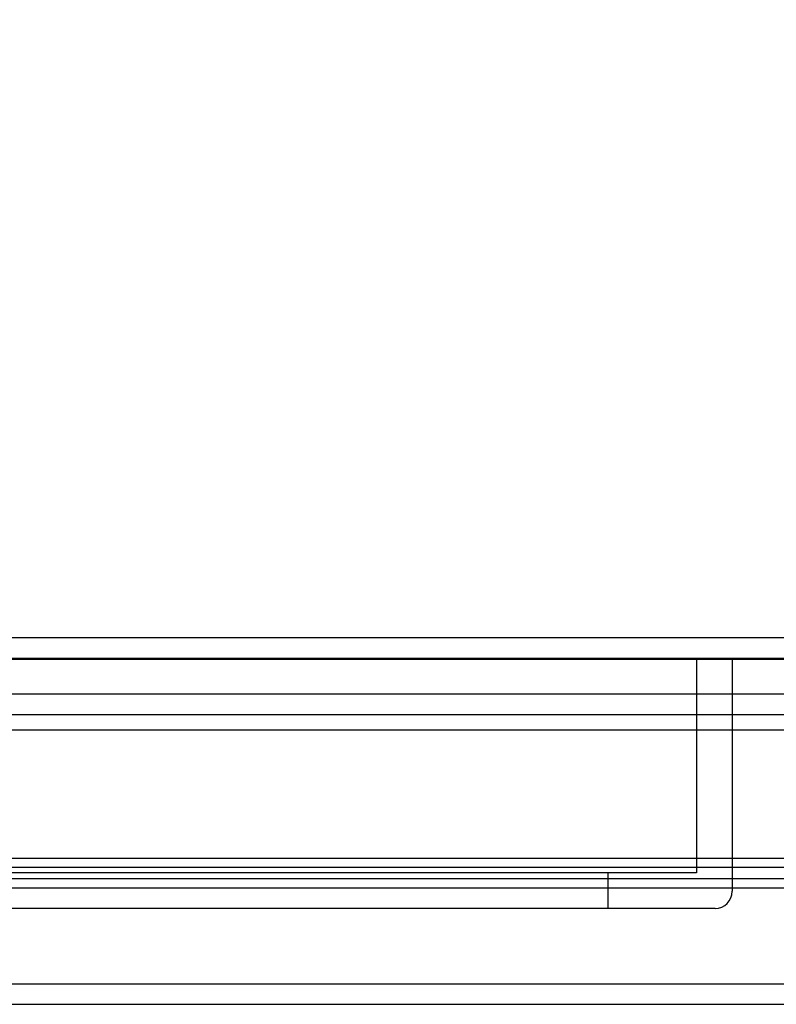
# Model space of a CAD drawing. Header units: inches. Extents: x 1 to 240, y -1 to 159.
# Tile 13 of 77: x 74.29 to 76.94, y 26.76 to 30.2. Entities that reach past the tile are written whole.
import ezdxf
from ezdxf.enums import TextEntityAlignment as Align
from ezdxf.lldxf.tags import DXFTag

# ---------------------------------------------------------------- set-up
doc = ezdxf.new("R2010")
doc.units = ezdxf.units.IN
doc.header["$MEASUREMENT"] = 0
for name, color, linetype in [('COM48601', 7, 'Continuous'), ('COM70220', 7, 'Continuous'), ('COM70726-3', 7, 'Continuous'), ('Default', 7, 'Continuous'), ('PKT99', 7, 'Continuous')]:
    doc.layers.add(name, color=color, linetype=linetype)
doc.styles.add('SEACAD_Times_New_Roman', font='times.ttf')
tags = doc.linetypes.add('HIDDEN2', pattern=[0.1875, 0.125, -0.0625]).pattern_tags.tags
tags[6:7] = [DXFTag(74, 4), DXFTag(75, 0), DXFTag(340, '0'), DXFTag(46, 0.0), DXFTag(50, 0.0), DXFTag(44, 0.0), DXFTag(45, 0.0)]
tags[4:5] = [DXFTag(74, 4), DXFTag(75, 0), DXFTag(340, '0'), DXFTag(46, 0.0), DXFTag(50, 0.0), DXFTag(44, 0.0), DXFTag(45, 0.0)]
doc.dimstyles.new('HAMMOND_(STH_-_240x160)', dxfattribs={"dimtxt": 1, "dimasz": 1.25, "dimexe": 0.5, "dimexo": 0.5, "dimgap": 0.25, "dimtad": 0, "dimtih": 1, "dimtoh": 1, "dimlfac": 0.125, "dimzin": 0, "dimdsep": 46, "dimtxsty": 'SEACAD_Times_New_Roman', "dimblk1": '_SE_FILLED', "dimblk2": '_SE_FILLED', "dimsah": 1, "dimcen": 0.5, "dimadec": 0, "dimazin": 0, "dimtfac": 0.8, "dimtofl": 0, "dimtmove": 0, "dimatfit": 3, "dimfxl": 1, "dimtolj": 1, "dimtzin": 0, "dimarcsym": 0})

# ---------------------------------------------------------------- blocks, each defined once
blk = doc.blocks.new('SE8')
at = {"layer": 'COM48601', "color": 7, "linetype": 'Continuous'}
for p, q in [((58.7973, 28.0421), (86.7693, 28.0421)), ((85.7221, 27.2696), (73.403, 27.2696)), ((85.7221, 27.1987), (73.403, 27.1987)), ((73.403, 27.1671), (85.9018, 27.1671))]:
    blk.add_line(p, q, dxfattribs=at)
at = {"layer": 'COM48601', "color": 7, "linetype": 'HIDDEN2'}
for p, q in [((58.7973, 27.9701), (86.7693, 27.9701)), ((59.6647, 27.2391), (85.9018, 27.2391))]:
    blk.add_line(p, q, dxfattribs=at)
at = {"layer": 'COM70220', "color": 7, "linetype": 'HIDDEN2'}
for p, q in [((59.3453, 27.9691), (86.2833, 27.9691)), ((59.3453, 27.9681), (86.2833, 27.9681)), ((59.3453, 27.9661), (86.2833, 27.9661)), ((59.3453, 27.7201), (86.2833, 27.7201))]:
    blk.add_line(p, q, dxfattribs=at)
at = {"layer": 'COM70726-3', "color": 7, "linetype": 'HIDDEN2'}
for p, q in [((59.101, 27.8451), (86.5275, 27.8451)), ((59.101, 27.7731), (86.5275, 27.7731)), ((57.9693, 26.7601), (87.6592, 26.7601))]:
    blk.add_line(p, q, dxfattribs=at)
at = {"layer": 'COM70726-3', "color": 7, "linetype": 'Continuous'}
blk.add_line((73.8853, 26.8321), (87.6592, 26.8321), dxfattribs=at)
at = {"layer": 'PKT99', "color": 7, "linetype": 'HIDDEN2'}
for p, q in [((76.6568, 27.9701), (76.6568, 27.2201)), ((76.7818, 27.9701), (76.7818, 27.1551)), ((76.6568, 27.2201), (67.4068, 27.2201)), ((76.3468, 27.2201), (76.3468, 27.0951)), ((76.7218, 27.0951), (67.3418, 27.0951))]:
    blk.add_line(p, q, dxfattribs=at)
blk.add_arc((76.7218, 27.1551), 0.06, 270, 0, dxfattribs=at)
blk = doc.blocks.new('DMBLK2261')
at = {"layer": 'Default', "linetype": 'Continuous'}
for points in [[(59.9393, 33.3346), (58.6893, 33.1262), (59.9393, 32.9179)], [(85.6273, 33.3346), (85.6273, 32.9179), (86.8773, 33.1262)]]:
    blk.add_hatch(color=7, dxfattribs=at).paths.add_polyline_path(points)
at = {"layer": 'Default', "color": 7, "linetype": 'Continuous'}
for p, q in [((58.6893, 28.0906), (58.6893, 33.6262)), ((86.8773, 28.4341), (86.8773, 33.6262)), ((70.3361, 33.1262), (58.6893, 33.1262)), ((86.8773, 33.1262), (75.2304, 33.1262))]:
    blk.add_line(p, q, dxfattribs=at)
at = {"layer": 'Default', "color": 7, "linetype": 'Continuous', "style": 'SEACAD_Times_New_Roman'}
for s, p in [('28.19', (71.0771, 33.6262)), ('DOOR', (70.6861, 32.1262))]:
    blk.add_text(s, height=1, dxfattribs=at).set_placement(p, align=Align.TOP_LEFT)
blk = doc.blocks.new('_SE_FILLED')
at = {"color": 0}
blk.add_line((0, 0), (-1, 0), dxfattribs=at)
blk.add_solid([(0, 0), (-1, -0.1665), (-1, 0.1665), (0, 0)], dxfattribs=at)

msp = doc.modelspace()

# ---------------------------------------------------------------- block references
at = {"layer": 'Default'}
msp.add_blockref('SE8', (0, 0), dxfattribs=at)

# ---------------------------------------------------------------- dimensions: what is measured, and where the dimension line sits
at = {"layer": 'Default', "color": 7, "linetype": 'Continuous'}
dim = msp.add_linear_dim(base=(58.6893, 33.1262), p1=(86.8773, 27.9341), p2=(58.6893, 27.5906), text='\\A1;<>\\PDOOR', dimstyle='HAMMOND_(STH_-_240x160)', override={"dimlfac": 1}, dxfattribs=at)
dim.commit()
dim.dimension.update_dxf_attribs({"geometry": 'DMBLK2261', "text_midpoint": (72.7833, 33.1262), "dimtype": 160})

doc.saveas('drawing.dxf')
